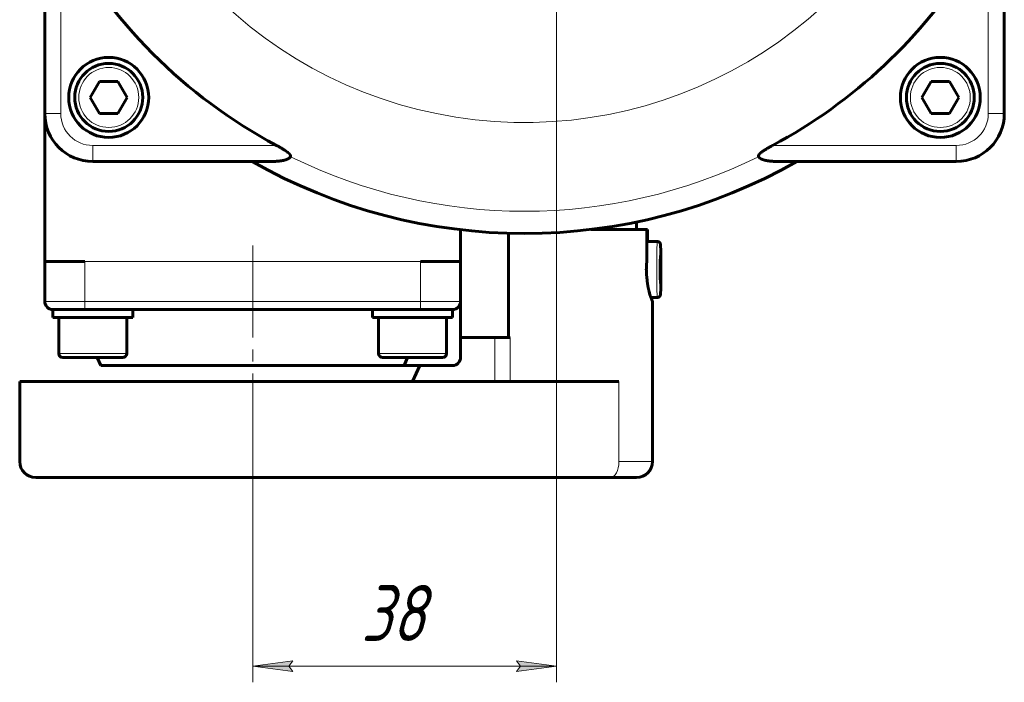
# Model space of a CAD drawing. Header units: millimetres. Extents: x -507 to -8, y -378 to 153.
# Tile 1 of 14: x -452 to -329, y -378 to -295. Entities that reach past the tile are written whole.
import ezdxf

# ---------------------------------------------------------------- set-up
doc = ezdxf.new("R2010")
doc.units = ezdxf.units.MM
for name, pattern in [('K5LT32768', [0]), ('K5LT32769', [0]), ('K5LT32770', [19.5, 15, -1.5, 1.5, -1.5]), ('K5LT_THIN', [0])]:
    doc.linetypes.add(name, pattern=pattern)
doc.layers.add('Системный слой', color=7, linetype='Continuous')
doc.styles.add('KDIMTEXTSTYLE', font='GOST_AU.SHX', dxfattribs={"width": 0.96, "oblique": 15, "height": 5})
doc.styles.add('KTEXTSTYLE', font='GOST_AU.SHX', dxfattribs={"width": 0.96, "height": 5})
doc.dimstyles.new('KDIMSTYLE (1.00)', dxfattribs={"dimtxt": 5, "dimasz": 1, "dimexe": 2, "dimexo": 0, "dimgap": 1, "dimtad": 1, "dimtxsty": 'KDIMTEXTSTYLE', "dimsah": 1, "dimcen": 0, "dimdle": 1, "dimadec": 0, "dimazin": 0, "dimtfac": 0.667, "dimtmove": 0, "dimatfit": 3, "dimfxl": 1, "dimtvp": 1, "dimtolj": 1, "dimtzin": 0, "dimarcsym": 0})

# ---------------------------------------------------------------- blocks, each defined once
blk = doc.blocks.new('U17')
blk.add_hatch(color=7).paths.add_polyline_path([(-417.55, -375), (-422.55, -375.66), (-417.55, -376.32), (-418.05, -375.66)])
at = {"color": 7, "linetype": 'K5LT32768', "lineweight": 18}
for p, q in [((-422.55, -375.66), (-417.55, -375)), ((-417.55, -375), (-418.05, -375.66)), ((-417.55, -376.32), (-422.55, -375.66)), ((-422.55, -375.66), (-421.55, -375.66)), ((-418.05, -375.66), (-417.55, -376.32))]:
    blk.add_line(p, q, dxfattribs=at)
at = {"color": 7, "linetype": 'K5LT_THIN', "lineweight": 18}
blk.add_line((-422.55, -375.66), (-420.55, -375.66), dxfattribs=at)
blk = doc.blocks.new('U18')
blk.add_hatch(color=7).paths.add_polyline_path([(-389.55, -376.32), (-384.55, -375.66), (-389.55, -375), (-389.05, -375.66)])
at = {"color": 7, "linetype": 'K5LT32768', "lineweight": 18}
for p, q in [((-389.05, -375.66), (-389.55, -375)), ((-389.55, -375), (-384.55, -375.66)), ((-384.55, -375.66), (-389.55, -376.32)), ((-389.55, -376.32), (-389.05, -375.66)), ((-384.55, -375.66), (-385.55, -375.66))]:
    blk.add_line(p, q, dxfattribs=at)
at = {"color": 7, "linetype": 'K5LT_THIN', "lineweight": 18}
blk.add_line((-384.55, -375.66), (-386.55, -375.66), dxfattribs=at)
blk = doc.blocks.new('D5')
at = {"color": 7, "linetype": 'K5LT_THIN', "lineweight": 18}
for p, q in [((-384.55, -229.08), (-384.55, -377.66)), ((-422.55, -352.08), (-422.55, -377.66)), ((-384.55, -375.66), (-422.55, -375.66))]:
    blk.add_line(p, q, dxfattribs=at)
blk.add_wipeout([(-409, -374.66), (-409, -364.67), (-398.55, -364.67), (-398.55, -374.66)])
at = {"color": 7, "insert": (-409, -365.51), "char_height": 7, "attachment_point": 1, "style": 'KTEXTSTYLE'}
blk.add_mtext('\\H3.5;\\W0.965;\\Q15;\\Q15;\\H7.00;38', dxfattribs=at)
blk = doc.blocks.new('KDIMARROW_00')
at = {"layer": 'Системный слой', "color": 0, "linetype": 'K5LT_THIN', "lineweight": 18}
blk.add_line((0, 0), (-1, 0), dxfattribs=at)
blk = doc.blocks.new('U16')
for name in ['U17', 'U18']:
    blk.add_blockref(name, (0, 0))
at = {"color": 7}
dim = blk.add_linear_dim(base=(-384.554, -375.662), p1=(-422.554, -352.076), p2=(-384.554, -229.076), text='\\H5.0;\\W0.925;\\Q0;\\H5.0;\\W0.925;\\Q0;\\Q15;\\H7.00;38\\Q15;\\W0.891;', dimstyle='KDIMSTYLE (1.00)', override={"dimexo": 0, "dimblk1": 'KDIMARROW_00', "dimblk2": 'KDIMARROW_00', "dimse1": 0, "dimse2": 0, "dimclrt": 7, "dimtolj": 1}, dxfattribs=at)
dim.commit()
dim.dimension.update_dxf_attribs({"geometry": 'D5', "text_midpoint": (-403.554, -375.662), "dimtype": 160})

msp = doc.modelspace()

# ---------------------------------------------------------------- linework, layer by layer
at = {"color": 150, "linetype": 'K5LT32769', "lineweight": 60, "true_color": 0x0080ff}
for p, q in [((-448.554, -284.268), (-448.554, -306.576)), ((-328.554, -306.576), (-328.554, -284.268)), ((-442.864, -304.576), (-441.709, -302.576)), ((-441.709, -302.576), (-439.4, -302.576)), ((-439.4, -302.576), (-438.245, -304.576)), ((-338.864, -304.576), (-337.709, -302.576)), ((-337.709, -302.576), (-335.4, -302.576)), ((-335.4, -302.576), (-334.245, -304.576)), ((-441.709, -306.576), (-442.864, -304.576)), ((-438.245, -304.576), (-439.4, -306.576)), ((-337.709, -306.576), (-338.864, -304.576)), ((-334.245, -304.576), (-335.4, -306.576)), ((-448.554, -325.076), (-448.554, -306.576)), ((-439.4, -306.576), (-441.709, -306.576)), ((-335.4, -306.576), (-337.709, -306.576)), ((-442.554, -312.576), (-420.247, -312.576)), ((-356.862, -312.576), (-334.554, -312.576)), ((-374.554, -320.141), (-374.554, -321.076)), ((-396.554, -325.076), (-396.554, -321.11)), ((-373.257, -321.076), (-380.263, -321.076)), ((-373.257, -325.049), (-373.257, -321.076)), ((-373.257, -321.076), (-373.186, -321.076)), ((-373.186, -321.076), (-373.186, -322.576)), ((-390.554, -321.547), (-390.554, -334.576)), ((-371.956, -322.576), (-373.257, -322.576)), ((-448.554, -325.076), (-448.554, -330.076)), ((-448.554, -325.076), (-443.554, -325.076)), ((-401.554, -325.076), (-396.554, -325.076)), ((-396.554, -330.076), (-396.554, -325.076)), ((-371.581, -325.216), (-371.556, -324.344)), ((-371.556, -324.344), (-371.531, -325.203)), ((-371.581, -326.948), (-371.581, -325.216)), ((-371.58, -325.203), (-371.531, -325.203)), ((-371.531, -325.203), (-371.53, -326.935)), ((-371.581, -326.935), (-371.53, -326.935)), ((-371.555, -327.808), (-371.581, -326.948)), ((-371.53, -326.935), (-371.555, -327.808)), ((-371.956, -329.576), (-372.75, -329.576)), ((-447.554, -332.076), (-447.554, -331.076)), ((-447.554, -331.076), (-443.554, -331.076)), ((-443.554, -331.076), (-442.554, -331.076)), ((-442.554, -331.076), (-402.554, -331.076)), ((-442.554, -331.076), (-440.485, -331.076)), ((-437.554, -332.076), (-437.554, -331.076)), ((-407.554, -332.076), (-407.554, -331.076)), ((-403.138, -331.076), (-402.554, -331.076)), ((-402.554, -331.076), (-401.554, -331.076)), ((-402.554, -331.076), (-401.554, -331.076)), ((-401.554, -331.076), (-397.554, -331.076)), ((-397.554, -332.076), (-397.554, -331.076)), ((-396.554, -337.076), (-396.554, -330.076)), ((-372.554, -330.075), (-372.554, -350.076)), ((-437.554, -332.076), (-447.554, -332.076)), ((-446.804, -336.576), (-446.804, -332.076)), ((-438.304, -336.576), (-438.304, -332.076)), ((-397.554, -332.076), (-407.554, -332.076)), ((-406.804, -336.576), (-406.804, -332.076)), ((-398.304, -336.576), (-398.304, -332.076)), ((-396.554, -334.576), (-392.271, -334.576)), ((-390.339, -334.576), (-392.271, -334.576)), ((-446.304, -337.076), (-438.804, -337.076)), ((-444.854, -337.076), (-445.615, -337.076)), ((-441.554, -338.076), (-441.983, -337.076)), ((-404.767, -337.076), (-406.304, -337.076)), ((-406.202, -337.076), (-398.804, -337.076)), ((-403.614, -338.076), (-403.186, -337.076)), ((-441.554, -338.076), (-403.614, -338.076)), ((-403.614, -338.076), (-406.977, -338.076)), ((-397.554, -338.076), (-403.614, -338.076)), ((-402.558, -340.076), (-401.649, -338.076)), ((-451.69, -340.076), (-447.185, -340.076)), ((-451.69, -340.076), (-451.69, -350.076)), ((-447.185, -340.076), (-376.753, -340.076)), ((-449.69, -352.076), (-446.687, -352.076)), ((-446.687, -352.076), (-377.82, -352.076)), ((-377.82, -352.076), (-374.554, -352.076))]:
    msp.add_line(p, q, dxfattribs=at)
at = {"color": 7, "linetype": 'K5LT32768', "lineweight": 18}
for p, q in [((-446.554, -306.576), (-446.554, -283.593)), ((-330.554, -283.593), (-330.554, -306.576)), ((-446.554, -306.576), (-448.554, -306.576)), ((-328.554, -306.576), (-330.554, -306.576)), ((-442.554, -310.576), (-442.554, -312.576)), ((-419.571, -310.576), (-442.554, -310.576)), ((-334.554, -310.576), (-357.537, -310.576)), ((-334.554, -312.576), (-334.554, -310.576)), ((-443.554, -330.076), (-443.554, -325.076)), ((-443.554, -325.076), (-401.554, -325.076)), ((-401.554, -325.076), (-401.554, -330.076)), ((-443.554, -330.076), (-448.554, -330.076)), ((-401.554, -330.076), (-443.554, -330.076)), ((-443.554, -331.076), (-443.554, -330.076)), ((-401.554, -331.076), (-401.554, -330.076)), ((-396.554, -330.076), (-401.554, -330.076)), ((-392.271, -334.576), (-392.271, -340.076)), ((-390.339, -340.076), (-390.339, -334.576)), ((-439.085, -336.576), (-446.804, -336.576)), ((-438.304, -336.576), (-439.085, -336.576)), ((-406.688, -336.576), (-406.804, -336.576)), ((-398.304, -336.576), (-406.688, -336.576)), ((-376.753, -340.076), (-376.753, -350.076)), ((-372.554, -350.076), (-376.753, -350.076))]:
    msp.add_line(p, q, dxfattribs=at)
at = {"color": 150, "linetype": 'K5LT32769', "lineweight": 60, "true_color": 0x0080ff}
for centre in [(-440.554, -304.576), (-336.554, -304.576)]:
    msp.add_circle(centre, 5, dxfattribs=at)
at = {"color": 7, "linetype": 'K5LT32768', "lineweight": 18}
for centre in [(-440.554, -304.576), (-336.554, -304.576)]:
    msp.add_circle(centre, 3.75, dxfattribs=at)
for centre, radius, start, end in [((-388.554, -252.576), 55.13, 106.49981, 342.0902), ((-442.554, -306.576), 4, 180, 270), ((-334.554, -306.576), 4, 270, 0), ((-388.554, -252.576), 66.228, 243.76448, 296.23552)]:
    msp.add_arc(centre, radius, start, end, dxfattribs=at)
at = {"color": 150, "linetype": 'K5LT32769', "lineweight": 60, "true_color": 0x0080ff}
for centre, radius, start, end in [((-388.554, -252.576), 65.773, 208.13698, 241.86302), ((-388.554, -252.576), 65.773, 298.13698, 328.11776), ((-440.554, -304.576), 4.25, 90, 270), ((-440.554, -304.576), 4.25, 270, 90), ((-336.554, -304.576), 4.25, 90, 270), ((-336.554, -304.576), 4.25, 270, 90), ((-442.554, -306.576), 6, 180, 270), ((-334.554, -306.576), 6, 270, 0), ((-388.554, -252.576), 69, 240.40815, 299.59185), ((-447.554, -330.076), 1, 180, 270), ((-397.554, -330.076), 1, 270, 0), ((-446.304, -336.576), 0.5, 180, 270), ((-438.804, -336.576), 0.5, 270, 0), ((-406.304, -336.576), 0.5, 180, 270), ((-398.804, -336.576), 0.5, 270, 0), ((-397.554, -337.076), 1, 270, 0), ((-449.69, -350.076), 2, 180, 270), ((-374.554, -350.076), 2, 270, 0)]:
    msp.add_arc(centre, radius, start, end, dxfattribs=at)
at = {"color": 7, "linetype": 'K5LT32768', "lineweight": 18}
msp.add_ellipse((-371.556, -326.076), major_axis=(0, -3.1), ratio=0.0167778, dxfattribs=at)
msp.add_ellipse((-377.82, -350.076), major_axis=(0, 2), ratio=0.5334428, start_param=3.1415927, end_param=4.712389, dxfattribs=at)
at = {"color": 150, "linetype": 'K5LT32769', "lineweight": 60, "true_color": 0x0080ff}
for points in [[(-419.571, -310.576), (-419.536, -310.595), (-419.464, -310.633), (-419.36, -310.69), (-419.257, -310.747), (-419.154, -310.805), (-419.053, -310.862), (-418.956, -310.919), (-418.862, -310.974), (-418.773, -311.027), (-418.69, -311.078), (-418.615, -311.125), (-418.549, -311.167), (-418.49, -311.205), (-418.44, -311.238), (-418.397, -311.268), (-418.36, -311.293), (-418.327, -311.317), (-418.296, -311.339), (-418.265, -311.361), (-418.236, -311.382), (-418.208, -311.404), (-418.181, -311.424), (-418.156, -311.444), (-418.133, -311.463), (-418.112, -311.48), (-418.092, -311.496), (-418.074, -311.512), (-418.057, -311.527), (-418.04, -311.542), (-418.025, -311.556), (-418.009, -311.571), (-417.992, -311.588), (-417.973, -311.607), (-417.953, -311.628), (-417.936, -311.646), (-417.923, -311.662), (-417.913, -311.674), (-417.904, -311.684), (-417.896, -311.694), (-417.889, -311.704), (-417.882, -311.714), (-417.876, -311.723), (-417.87, -311.732), (-417.864, -311.74), (-417.859, -311.749), (-417.854, -311.757), (-417.85, -311.765), (-417.845, -311.773), (-417.839, -311.784), (-417.832, -311.8), (-417.823, -311.823), (-417.815, -311.849), (-417.811, -311.875), (-417.81, -311.892), (-417.81, -311.908), (-417.812, -311.924), (-417.816, -311.943), (-417.821, -311.959), (-417.826, -311.972), (-417.83, -311.978), (-417.831, -311.981)], [(-359.277, -311.981), (-359.278, -311.98), (-359.279, -311.978), (-359.281, -311.974), (-359.284, -311.968), (-359.287, -311.961), (-359.291, -311.95), (-359.294, -311.936), (-359.297, -311.92), (-359.298, -311.907), (-359.298, -311.899), (-359.298, -311.892), (-359.298, -311.885), (-359.297, -311.874), (-359.295, -311.858), (-359.29, -311.836), (-359.281, -311.811), (-359.271, -311.787), (-359.26, -311.767), (-359.25, -311.749), (-359.237, -311.728), (-359.22, -311.704), (-359.2, -311.678), (-359.181, -311.656), (-359.166, -311.639), (-359.154, -311.626), (-359.142, -311.614), (-359.132, -311.603), (-359.122, -311.593), (-359.111, -311.583), (-359.101, -311.572), (-359.09, -311.562), (-359.079, -311.552), (-359.067, -311.541), (-359.054, -311.529), (-359.04, -311.517), (-359.025, -311.504), (-359.01, -311.491), (-358.993, -311.477), (-358.975, -311.462), (-358.956, -311.447), (-358.935, -311.43), (-358.912, -311.412), (-358.883, -311.391), (-358.849, -311.365), (-358.806, -311.334), (-358.764, -311.304), (-358.722, -311.275), (-358.681, -311.247), (-358.637, -311.218), (-358.591, -311.187), (-358.543, -311.156), (-358.486, -311.12), (-358.423, -311.081), (-358.351, -311.037), (-358.284, -310.996), (-358.222, -310.959), (-358.166, -310.927), (-358.11, -310.894), (-358.048, -310.858), (-357.979, -310.819), (-357.903, -310.776), (-357.833, -310.737), (-357.769, -310.702), (-357.712, -310.67), (-357.654, -310.639), (-357.596, -310.607), (-357.556, -310.586), (-357.537, -310.576)], [(-417.831, -311.981), (-417.834, -311.987), (-417.841, -311.999), (-417.852, -312.017), (-417.864, -312.034), (-417.876, -312.05), (-417.889, -312.066), (-417.903, -312.082), (-417.918, -312.097), (-417.933, -312.111), (-417.949, -312.126), (-417.966, -312.14), (-417.985, -312.156), (-418.009, -312.173), (-418.036, -312.192), (-418.065, -312.21), (-418.097, -312.229), (-418.13, -312.247), (-418.163, -312.264), (-418.195, -312.279), (-418.226, -312.293), (-418.258, -312.306), (-418.291, -312.32), (-418.327, -312.333), (-418.363, -312.346), (-418.401, -312.359), (-418.442, -312.372), (-418.484, -312.385), (-418.529, -312.397), (-418.575, -312.41), (-418.625, -312.422), (-418.677, -312.434), (-418.731, -312.446), (-418.788, -312.458), (-418.847, -312.469), (-418.908, -312.48), (-418.978, -312.491), (-419.058, -312.503), (-419.147, -312.515), (-419.229, -312.525), (-419.305, -312.533), (-419.381, -312.54), (-419.464, -312.547), (-419.556, -312.554), (-419.639, -312.559), (-419.738, -312.564), (-419.828, -312.568), (-419.925, -312.571), (-420.006, -312.573), (-420.094, -312.575), (-420.175, -312.576), (-420.225, -312.576), (-420.247, -312.576)], [(-356.862, -312.576), (-356.902, -312.576), (-356.962, -312.575), (-357.048, -312.574), (-357.102, -312.573), (-357.15, -312.572), (-357.191, -312.571), (-357.24, -312.57), (-357.293, -312.568), (-357.359, -312.565), (-357.423, -312.562), (-357.505, -312.557), (-357.576, -312.552), (-357.65, -312.546), (-357.709, -312.542), (-357.77, -312.536), (-357.833, -312.53), (-357.898, -312.522), (-357.962, -312.515), (-358.027, -312.506), (-358.092, -312.497), (-358.155, -312.487), (-358.218, -312.477), (-358.28, -312.466), (-358.341, -312.454), (-358.401, -312.441), (-358.458, -312.428), (-358.514, -312.415), (-358.568, -312.401), (-358.619, -312.386), (-358.668, -312.372), (-358.714, -312.357), (-358.757, -312.342), (-358.801, -312.326), (-358.845, -312.309), (-358.889, -312.29), (-358.929, -312.272), (-358.965, -312.254), (-358.996, -312.237), (-359.022, -312.222), (-359.044, -312.209), (-359.063, -312.197), (-359.082, -312.185), (-359.104, -312.17), (-359.127, -312.153), (-359.15, -312.134), (-359.169, -312.117), (-359.184, -312.103), (-359.195, -312.092), (-359.204, -312.082), (-359.214, -312.072), (-359.225, -312.059), (-359.238, -312.042), (-359.251, -312.025), (-359.261, -312.01), (-359.268, -311.999), (-359.273, -311.99), (-359.276, -311.984), (-359.277, -311.981)], [(-371.956, -322.576), (-371.939, -322.576), (-371.922, -322.577), (-371.889, -322.581), (-371.873, -322.584), (-371.841, -322.592), (-371.825, -322.597), (-371.794, -322.61), (-371.779, -322.617), (-371.749, -322.632), (-371.735, -322.641), (-371.708, -322.661), (-371.695, -322.671), (-371.671, -322.694), (-371.66, -322.705), (-371.639, -322.731), (-371.629, -322.744), (-371.611, -322.771), (-371.603, -322.785), (-371.589, -322.814), (-371.583, -322.828), (-371.573, -322.855), (-371.569, -322.868), (-371.565, -322.882), (-371.564, -322.886), (-371.562, -322.892), (-371.562, -322.896), (-371.56, -322.902), (-371.56, -322.904), (-371.558, -322.913), (-371.557, -322.918), (-371.555, -322.928), (-371.555, -322.933), (-371.553, -322.944), (-371.552, -322.949), (-371.551, -322.958), (-371.551, -322.964), (-371.55, -322.973), (-371.549, -322.978), (-371.548, -322.992), (-371.547, -323.001), (-371.545, -323.02), (-371.545, -323.031), (-371.543, -323.052), (-371.542, -323.062), (-371.54, -323.11), (-371.538, -323.15), (-371.534, -323.244), (-371.532, -323.298), (-371.529, -323.401), (-371.528, -323.448), (-371.525, -323.569), (-371.523, -323.647), (-371.52, -323.817), (-371.518, -323.907), (-371.515, -324.099), (-371.514, -324.201), (-371.512, -324.414), (-371.51, -324.525), (-371.508, -324.754), (-371.508, -324.873), (-371.506, -325.116), (-371.505, -325.241), (-371.504, -325.494), (-371.504, -325.622), (-371.504, -325.88), (-371.504, -326.011), (-371.504, -326.271), (-371.504, -326.401), (-371.504, -326.658), (-371.505, -326.785), (-371.506, -327.036), (-371.507, -327.159), (-371.508, -327.398), (-371.509, -327.515), (-371.512, -327.739), (-371.513, -327.848), (-371.515, -328.054), (-371.517, -328.152), (-371.52, -328.338), (-371.521, -328.425), (-371.525, -328.586), (-371.527, -328.661), (-371.53, -328.796), (-371.532, -328.856), (-371.535, -328.923), (-371.535, -328.934), (-371.537, -328.972), (-371.538, -328.998), (-371.54, -329.043), (-371.541, -329.066), (-371.543, -329.105), (-371.545, -329.123), (-371.548, -329.159), (-371.549, -329.174), (-371.551, -329.195), (-371.552, -329.201), (-371.554, -329.212), (-371.554, -329.218), (-371.556, -329.229), (-371.557, -329.234), (-371.56, -329.246), (-371.561, -329.253), (-371.565, -329.269), (-371.567, -329.279), (-371.573, -329.296), (-371.574, -329.301), (-371.58, -329.316), (-371.584, -329.327), (-371.596, -329.353), (-371.604, -329.369), (-371.623, -329.399), (-371.633, -329.413), (-371.654, -329.439), (-371.665, -329.452), (-371.689, -329.475), (-371.702, -329.486), (-371.729, -329.506), (-371.743, -329.515), (-371.772, -329.532), (-371.787, -329.539), (-371.818, -329.552), (-371.833, -329.557), (-371.866, -329.566), (-371.882, -329.569), (-371.917, -329.574), (-371.936, -329.576), (-371.956, -329.576)], [(-373.236, -327.25), (-373.239, -327.233), (-373.244, -327.2), (-373.25, -327.15), (-373.257, -327.099), (-373.263, -327.049), (-373.269, -326.998), (-373.275, -326.947), (-373.28, -326.897), (-373.285, -326.846), (-373.29, -326.795), (-373.295, -326.743), (-373.299, -326.692), (-373.303, -326.64), (-373.306, -326.587), (-373.31, -326.53), (-373.313, -326.459), (-373.317, -326.377), (-373.32, -326.286), (-373.322, -326.204), (-373.322, -326.133), (-373.323, -326.074), (-373.322, -326.018), (-373.322, -325.964), (-373.321, -325.909), (-373.319, -325.853), (-373.318, -325.796), (-373.315, -325.737), (-373.313, -325.678), (-373.309, -325.618), (-373.306, -325.556), (-373.301, -325.494), (-373.297, -325.431), (-373.291, -325.368), (-373.285, -325.304), (-373.279, -325.24), (-373.272, -325.176), (-373.265, -325.113), (-373.259, -325.071), (-373.257, -325.049)], [(-372.555, -330.076), (-372.555, -330.076), (-372.555, -330.076), (-372.556, -330.075), (-372.558, -330.071), (-372.562, -330.064), (-372.567, -330.054), (-372.572, -330.043), (-372.577, -330.031), (-372.583, -330.018), (-372.589, -330.004), (-372.595, -329.988), (-372.602, -329.971), (-372.61, -329.953), (-372.617, -329.934), (-372.625, -329.914), (-372.635, -329.89), (-372.646, -329.861), (-372.659, -329.826), (-372.675, -329.784), (-372.694, -329.734), (-372.714, -329.677), (-372.735, -329.618), (-372.756, -329.558), (-372.782, -329.482), (-372.821, -329.364), (-372.876, -329.186), (-372.938, -328.973), (-372.991, -328.771), (-373.026, -328.624), (-373.049, -328.521), (-373.067, -328.439), (-373.084, -328.361), (-373.1, -328.28), (-373.116, -328.194), (-373.132, -328.102), (-373.146, -328.019), (-373.158, -327.946), (-373.169, -327.876), (-373.179, -327.801), (-373.19, -327.721), (-373.199, -327.649), (-373.206, -327.584), (-373.212, -327.527), (-373.218, -327.471), (-373.223, -327.415), (-373.228, -327.36), (-373.232, -327.305), (-373.235, -327.268), (-373.236, -327.25)], [(-372.713, -329.576), (-372.703, -329.609), (-372.683, -329.672), (-372.656, -329.755), (-372.633, -329.825), (-372.614, -329.883), (-372.599, -329.927), (-372.588, -329.961), (-372.58, -329.986), (-372.574, -330.006), (-372.569, -330.022), (-372.564, -330.037), (-372.56, -330.049), (-372.558, -330.058), (-372.556, -330.066), (-372.554, -330.072), (-372.554, -330.074), (-372.554, -330.075)], [(-372.554, -330.075), (-372.554, -330.075), (-372.554, -330.076), (-372.555, -330.076), (-372.555, -330.076)]]:
    msp.add_open_spline(points, degree=3, dxfattribs=at)
at = {"color": 7, "linetype": 'K5LT32768', "lineweight": 18}
for points in [[(-371.956, -322.576), (-371.958, -322.576), (-371.963, -322.595), (-371.97, -322.681), (-371.977, -322.819), (-371.984, -323.009), (-371.99, -323.246), (-371.996, -323.529), (-372.001, -323.852), (-372.005, -324.21), (-372.009, -324.597), (-372.012, -325.076), (-372.014, -325.579), (-372.014, -325.945), (-372.014, -326.091)], [(-372.014, -326.091), (-372.014, -326.311), (-372.014, -326.677), (-372.011, -327.175), (-372.009, -327.584), (-372.005, -327.969), (-372.001, -328.325), (-371.996, -328.645), (-371.99, -328.924), (-371.984, -329.159), (-371.977, -329.344), (-371.97, -329.479), (-371.963, -329.558), (-371.958, -329.576), (-371.956, -329.576)]]:
    msp.add_open_spline(points, degree=3, dxfattribs=at)

# ---------------------------------------------------------------- next in the draw order: block references
msp.add_blockref('U16', (0, 0))

# ---------------------------------------------------------------- next in the draw order: linework, layer by layer
at = {"color": 30, "linetype": 'K5LT32770', "lineweight": 18, "true_color": 0xff8000}
msp.add_line((-422.554, -354.076), (-422.554, -323.076), dxfattribs=at)

doc.saveas('drawing.dxf')
